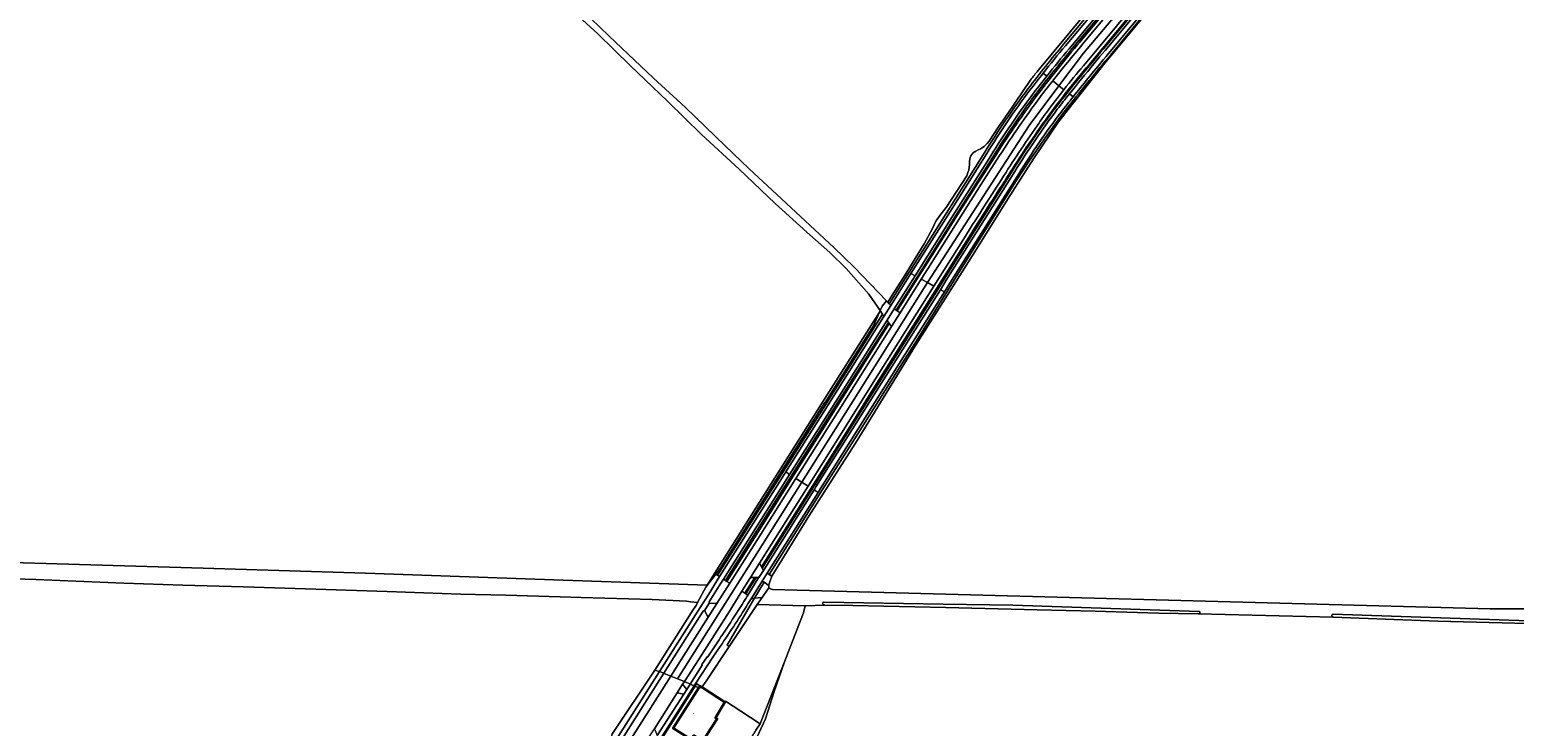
# Model space of a CAD drawing. Header units: metres. Extents: x 201541 to 204988, y 387833 to 394342.
# Tile 12 of 214: x 202723 to 203357, y 388598 to 388895. Entities that reach past the tile are written whole.
import ezdxf
from ezdxf.enums import TextEntityAlignment as Align

# ---------------------------------------------------------------- set-up
doc = ezdxf.new("R2010")
doc.units = ezdxf.units.M
doc.linetypes.add('IE-TERREINAFSCHEIDING', pattern=[10, 8, -2])
for name, color, linetype, lineweight in [('B-WE-GR-BOUWLAND-GV', 80, 'Continuous', 13), ('B-WE-GR-BOUWLAND_AKKERBOUW-GV', 80, 'Continuous', 13), ('B-WE-GR-GROENVOORZIENING-GV', 80, 'Continuous', 18), ('B-WE-GR-HOUTWAL-GV', 40, 'Continuous', 13), ('B-WE-IE-TERREINAFSCHEIDING-G', 210, 'IE-TERREINAFSCHEIDING', 18), ('B-WE-IE-TERREINAFSCHEIDING_KUNSTMATIG_HEKWERK-G', 20, 'IE-TERREINAFSCHEIDING-KUNSTMATIG', 18), ('B-WE-OG-BEBOUWING-GV', 7, 'Continuous', 35), ('B-WE-OG-BEBOUWING-T18', 10, 'Continuous', 18), ('B-WE-OG-TERREIN_CULTUURSCHEIDING-GV', 7, 'Continuous', 18), ('B-WE-OG-TERREIN_ERF-GV', 7, 'Continuous', 18), ('B-WE-OG-WATER_GREPPEL-GV', 160, 'Continuous', 18), ('B-WE-OG-WEG-GV', 7, 'Continuous', 18), ('B-WE-VH-ONVERHARD-GV', 252, 'Continuous', 18), ('B-WE-VH-VERHARDING_ASFALT-GV', 252, 'Continuous', 18), ('B-WE-VH-VERHARDING_BETON-GV', 252, 'Continuous', 18), ('B-WE-VH-VERHARDING_BETONSTRAATSTEEN-GV', 252, 'Continuous', 18)]:
    doc.layers.add(name, color=color, linetype=linetype, lineweight=lineweight)
doc.styles.add('NLCS-ISO-M200-T18', font='NLCS-ISO.ttf', dxfattribs={"height": 0.36})
doc.linetypes.add('IE-TERREINAFSCHEIDING-KUNSTMATIG', pattern='A,4,[82,NLCS.SHX,S=0.75,R=90,X=0,Y=0],4,-2', length=10)

msp = doc.modelspace()

# ---------------------------------------------------------------- linework, layer by layer
at = {"layer": 'B-WE-GR-BOUWLAND-GV'}
for points in [[(203212.959, 388917.808), (203182.406, 388880.828), (203166.729, 388861.136), (203164.321, 388857.969), (203162.653, 388855.776), (203151.89, 388840.023), (203140.822, 388822.665), (203126.868, 388800.218), (203101.416, 388760.272), (203076.501, 388719.685), (203055.839, 388687.369), (203040.059, 388661.801), (203039.036, 388658.907), (203038.938, 388658.487), (203038.854, 388658.028), (203038.813, 388657.637), (203038.808, 388657.536), (203038.794, 388657.206), (203038.788, 388656.779), (203039.274, 388656.412), (203039.532, 388656.287), (203040.3, 388656.058), (203347.117, 388647.739), (203367.773, 388647.712)], [(202700.88, 388668.028), (202797.015, 388665.093), (202866.427, 388662.952), (202950.82, 388660.068), (203012.423, 388657.843), (203062.023, 388736.497), (203086.014, 388774.542), (203086.323, 388775.159), (203081.552, 388782.225), (203071.843, 388793.228), (203064.801, 388800.039), (203054.968, 388808.678), (203041.515, 388820.926), (203026.053, 388835.602), (203010.003, 388850.386), (202995.41, 388864.592), (202979.486, 388879.816), (202965.718, 388893.368), (202951.096, 388906.627)], [(202971.732, 388594.089), (202990.037, 388621.59), (203006.655, 388647.594), (203007.72, 388649.26), (203008.352, 388650.433), (203005.362, 388650.795), (203003.536, 388651.057), (202988.867, 388651.766), (202958.596, 388652.669), (202949.66, 388652.935), (202926.399, 388653.629), (202907.039, 388654.087), (202875.602, 388655.161), (202840.688, 388656.26), (202814.186, 388657.116), (202788.381, 388657.936), (202763.141, 388658.779), (202725.439, 388660.301), (202675.666, 388661.871)], [(203363.256, 388641.555), (203324.666, 388642.576), (203279.929, 388644.217), (203222.333, 388645.588), (203222.31, 388645.589), (203205.35, 388645.912), (203178.216, 388646.773), (203153.539, 388647.3), (203114.499, 388648.417), (203074.714, 388649.138), (203062.717, 388649.324), (203054.378, 388649.007), (203053.596, 388646.085), (203045.482, 388625.12), (203040.989, 388612.085), (203037.336, 388600.743), (203032.728, 388590.889)]]:
    msp.add_lwpolyline(points, dxfattribs=at)
at = {"layer": 'B-WE-GR-BOUWLAND_AKKERBOUW-GV'}
for points in [[(203153.78, 388877.636), (203203.358, 388937.373)], [(202954.998, 388907.426), (202970.419, 388892.543), (202989.45, 388874.536), (203003.011, 388862.027), (203020.184, 388845.52), (203030.416, 388835.675), (203040.238, 388826.569), (203052.313, 388815.373), (203066.577, 388802.149), (203075.277, 388793.696), (203089.036, 388779.319)], [(203089.036, 388779.319), (203089.579, 388778.749), (203091.508, 388781.744), (203096.386, 388789.318), (203105.11, 388803.686), (203108.748, 388810.303), (203110.211, 388813.327), (203110.579, 388814.011), (203112.267, 388816.314), (203114.514, 388819.183), (203123.347, 388832.785), (203124.028, 388834.539), (203124.212, 388835.155), (203124.468, 388836.393), (203124.563, 388837.447), (203124.565, 388838.947), (203124.78, 388840.554), (203125.154, 388841.356), (203126.008, 388842.394), (203126.964, 388843.121), (203128.603, 388844.004), (203129.21, 388844.309), (203130.781, 388845.27), (203131.294, 388845.705), (203132.163, 388846.62), (203132.973, 388847.609), (203136.937, 388853.713), (203140.691, 388858.956), (203150.828, 388873.971)]]:
    msp.add_lwpolyline(points, dxfattribs=at)
msp.add_lwpolyline([(203150.828, 388873.971, -0.0071019), (203153.78, 388877.636)], format="xyb", dxfattribs=at)
at = {"layer": 'B-WE-GR-GROENVOORZIENING-GV'}
for points in [[(203167.875, 388886.379), (203190.095, 388913.114), (203222.806, 388952.503), (203249.093, 388984.137), (203267.751, 389006.6), (203270.423, 389009.797), (203271.073, 389010.574), (203287.02, 389029.812), (203286.265, 389030.468), (203270.303, 389011.212), (203269.656, 389010.438), (203266.984, 389007.241), (203248.324, 388984.776), (203222.037, 388953.142), (203222.02, 388953.122), (203189.326, 388913.753), (203167.106, 388887.018)], [(203177.71, 388880.577), (203180.174, 388883.518), (203181.319, 388884.875), (203182.468, 388886.23), (203202.598, 388910.466), (203231.093, 388944.747), (203231.511, 388945.251), (203249.479, 388966.92), (203276.287, 388999.193), (203275.214, 388999.467), (203248.709, 388967.559), (203230.324, 388945.386), (203201.829, 388911.105), (203181.702, 388886.873), (203180.556, 388885.521), (203179.409, 388884.162), (203176.943, 388881.219)], [(203133.621, 388841.226), (203117.175, 388815.227), (203101.29, 388790.055), (203092.366, 388775.914), (203093.207, 388775.373), (203102.136, 388789.521), (203118.02, 388814.693), (203134.472, 388840.7)], [(203143.065, 388835.158), (203113.786, 388788.676), (203111.242, 388784.646), (203085.206, 388743.39), (203074.522, 388726.445), (203058.095, 388700.39), (203035.908, 388665.177), (203036.444, 388664.152), (203058.147, 388698.596), (203058.941, 388699.857), (203075.368, 388725.912), (203086.052, 388742.856), (203112.088, 388784.112), (203114.632, 388788.143), (203143.915, 388834.631)]]:
    msp.add_lwpolyline(points, dxfattribs=at)
for points in [[(203152.728, 388867.499, -0.0112327), (203167.875, 388886.379)], [(203167.106, 388887.018, 0.0069762), (203157.579, 388875.348)], [(203176.943, 388881.219, 0.008117), (203161.297, 388861.805)], [(203167.229, 388867.715, -0.0054497), (203177.71, 388880.577)], [(203157.579, 388875.348, 0.0043369), (203151.934, 388868.107)], [(203151.934, 388868.107, 0.022214), (203133.621, 388841.226)], [(203134.472, 388840.7, -0.0222222), (203152.728, 388867.499)], [(203162.086, 388861.19, -0.0027246), (203167.229, 388867.715)], [(203161.297, 388861.805, 0.0227483), (203143.065, 388835.158)], [(203143.915, 388834.631, -0.0227632), (203162.086, 388861.19)]]:
    msp.add_lwpolyline(points, format="xyb", dxfattribs=at)
for points in [[(203089.297, 388771.024), (203065.642, 388733.627), (203047.676, 388705.207), (203044.088, 388699.531), (203019.389, 388660.432), (203020.225, 388659.883), (203044.933, 388698.997), (203066.487, 388733.093), (203089.929, 388770.152)], [(203027.255, 388655.262), (203028.509, 388654.438), (203032.735, 388661.167), (203031.717, 388661.17), (203030.968, 388661.173)], [(203029.767, 388653.611), (203034.139, 388660.557), (203034.519, 388661.161), (203033.34, 388661.165), (203028.931, 388654.161)], [(203035.961, 388659.627), (203031.492, 388652.478), (203032.328, 388651.928), (203036.812, 388659.102)], [(203054.114, 388649.015), (203033.829, 388649.591), (203021.881, 388631.715), (203011.999, 388616.929), (203010.163, 388614.261), (203020.029, 388607.859), (203020.261, 388608.275), (203026.748, 388604.042), (203035.02, 388598.644), (203045.482, 388625.12), (203053.596, 388646.085), (203054.378, 388649.007)]]:
    msp.add_lwpolyline(points, close=True, dxfattribs=at)
at = {"layer": 'B-WE-GR-HOUTWAL-GV'}
for points in [[(202675.666, 388661.871), (202725.439, 388660.301), (202763.141, 388658.779), (202788.381, 388657.936), (202814.186, 388657.116), (202840.688, 388656.26), (202875.602, 388655.161), (202907.039, 388654.087), (202926.399, 388653.629), (202949.66, 388652.935), (202958.596, 388652.669), (202988.867, 388651.766), (203003.536, 388651.057), (203005.362, 388650.795), (203008.352, 388650.433), (203011.871, 388656.967), (203012.423, 388657.843), (202950.82, 388660.068), (202866.427, 388662.952), (202797.015, 388665.093), (202700.88, 388668.028)], [(203367.772, 388647.001), (203367.773, 388647.712), (203347.117, 388647.739), (203040.3, 388656.058), (203039.532, 388656.287), (203039.274, 388656.412), (203038.788, 388656.779), (203038.327, 388656.111), (203035.874, 388652.557), (203035.798, 388652.447), (203035.257, 388651.664), (203033.829, 388649.591), (203054.114, 388649.015), (203054.378, 388649.007), (203062.717, 388649.324)], [(203062.383, 388650.56), (203113.254, 388649.799), (203143.075, 388649.353), (203222.773, 388646.7)], [(203223.027, 388646.512), (203222.952, 388645.848), (203222.333, 388645.588), (203279.929, 388644.217), (203279.495, 388644.529)], [(203279.865, 388645.538), (203363.545, 388642.711)]]:
    msp.add_lwpolyline(points, dxfattribs=at)
for points in [[(203061.766, 388650.248, -0.087445), (203061.849, 388650.395)], [(203062.717, 388649.324, -0.3557287), (203061.766, 388650.248)], [(203061.849, 388650.395, -0.0499861), (203061.908, 388650.456)], [(203061.908, 388650.456, -0.2569691), (203062.383, 388650.56)], [(203222.773, 388646.7, -0.1772528), (203223.027, 388646.512)], [(203279.495, 388644.529, -0.5808096), (203279.865, 388645.538)]]:
    msp.add_lwpolyline(points, format="xyb", dxfattribs=at)
at = {"layer": 'B-WE-IE-TERREINAFSCHEIDING-G'}
for points in [[(203021.881, 388631.715), (203033.888, 388649.68)], [(203011.999, 388616.929), (203021.881, 388631.715)], [(203010.145, 388614.235), (203011.999, 388616.929)]]:
    msp.add_lwpolyline(points, dxfattribs=at)
at = {"layer": 'B-WE-IE-TERREINAFSCHEIDING_KUNSTMATIG_HEKWERK-G'}
for points in [[(203054.114, 388649.015), (203033.829, 388649.591)], [(203035.02, 388598.644), (203045.482, 388625.12), (203053.596, 388646.085), (203054.378, 388649.007), (203054.114, 388649.015)]]:
    msp.add_lwpolyline(points, dxfattribs=at)
at = {"layer": 'B-WE-OG-BEBOUWING-GV'}
msp.add_lwpolyline([(203008.894, 388614.034), (202997.93, 388596.781), (203005.529, 388591.914), (203006.687, 388593.722), (203010.601, 388591.216), (203013.997, 388596.619), (203016.645, 388600.832), (203016.012, 388601.224), (203020.029, 388607.859), (203010.163, 388614.261), (203010.145, 388614.235), (203009.999, 388614.328), (203009.408, 388614.704), (203008.964, 388614.005)], close=True, dxfattribs=at)
at = {"layer": 'B-WE-OG-TERREIN_CULTUURSCHEIDING-GV'}
for points in [[(203171.746, 388889.905), (203196.323, 388919.552), (203224.039, 388952.819), (203254.922, 388989.924), (203268.276, 389006.207), (203272.088, 389010.742), (203287.574, 389029.331), (203287.02, 389029.812), (203271.073, 389010.574), (203270.423, 389009.797), (203267.751, 389006.6), (203249.093, 388984.137), (203222.806, 388952.503), (203190.095, 388913.114), (203167.875, 388886.379)], [(203176.943, 388881.219), (203179.409, 388884.162), (203180.556, 388885.521), (203181.702, 388886.873), (203201.829, 388911.105), (203230.324, 388945.386), (203248.709, 388967.559), (203275.214, 388999.467), (203274.814, 388999.569), (203264.004, 388986.565), (203227.295, 388942.374), (203205.368, 388916.098), (203180.086, 388885.635), (203175.84, 388880.525), (203174.422, 388878.819)], [(203203.358, 388937.373), (203153.78, 388877.636)], [(203038.971, 388662.509), (203040.059, 388661.801), (203055.839, 388687.369), (203076.501, 388719.685), (203101.416, 388760.272), (203126.868, 388800.218), (203140.822, 388822.665), (203151.89, 388840.023), (203162.653, 388855.776), (203164.321, 388857.969), (203166.729, 388861.136), (203182.406, 388880.828), (203212.959, 388917.808)], [(203164.795, 388888.989), (203187.005, 388915.615)], [(203203.488, 388906.85), (203184.788, 388884.33), (203183.695, 388883.037), (203182.608, 388881.746)], [(203150.828, 388873.971), (203140.691, 388858.956), (203136.937, 388853.713), (203132.973, 388847.609), (203132.163, 388846.62), (203131.294, 388845.705), (203130.781, 388845.27), (203129.21, 388844.309), (203128.603, 388844.004), (203126.964, 388843.121), (203126.008, 388842.394), (203125.154, 388841.356), (203124.78, 388840.554), (203124.565, 388838.947), (203124.563, 388837.447), (203124.468, 388836.393), (203124.212, 388835.155), (203124.028, 388834.539), (203123.347, 388832.785), (203114.514, 388819.183), (203112.267, 388816.314), (203110.579, 388814.011), (203110.211, 388813.327), (203108.748, 388810.303), (203105.11, 388803.686), (203096.386, 388789.318), (203091.508, 388781.744), (203089.579, 388778.749)], [(203164.487, 388859.382), (203156.619, 388848.528), (203153.251, 388843.592), (203150.478, 388839.732), (203144.223, 388830.155), (203119.568, 388790.684), (203105.137, 388767.479), (203101.149, 388761.158), (203094.884, 388751.23), (203088.619, 388741.301), (203077.791, 388724.128), (203061.771, 388698.72), (203038.971, 388662.509)], [(203089.579, 388778.749), (203090.206, 388778.091), (203098.699, 388791.549), (203114.524, 388816.625), (203131.069, 388842.822)], [(203134.472, 388840.7), (203118.02, 388814.693), (203102.136, 388789.521), (203093.207, 388775.373), (203093.661, 388775.081), (203102.679, 388789.392), (203105.504, 388793.875), (203120.464, 388817.654), (203128.319, 388829.938), (203136.18, 388842.221)], [(203123.104, 388804.634), (203110.614, 388784.823), (203083.285, 388741.41), (203074.235, 388727.019), (203054.145, 388695.075), (203035.606, 388665.754), (203035.908, 388665.177), (203058.095, 388700.39), (203074.522, 388726.445), (203085.206, 388743.39), (203111.242, 388784.646), (203113.786, 388788.676), (203143.065, 388835.158)], [(203013.342, 388650.178), (203016.577, 388650.016), (203022.061, 388658.676), (203020.807, 388659.5), (203020.225, 388659.883), (203019.389, 388660.432), (203018.308, 388658.721), (203013.27, 388650.771)], [(203028.904, 388652.24), (203029.49, 388653.171), (203029.767, 388653.611), (203028.931, 388654.161), (203028.509, 388654.438), (203027.255, 388655.262), (203021.77, 388646.529), (203011.348, 388630.013), (203007.449, 388623.925), (203002.669, 388616.742), (203002.888, 388616.653), (203004.273, 388616.018), (203004.981, 388615.699), (203005.173, 388615.612), (203010.238, 388623.657), (203010.166, 388624.001), (203012.415, 388627.339)], [(203010.728, 388646.729), (203009.217, 388644.365), (202993.926, 388620.259), (202993.948, 388620.25), (202993.953, 388620.248), (202994.745, 388619.918), (202996.861, 388619.036), (202996.925, 388619.01), (203001.522, 388626.265), (203012.809, 388644.201), (203012.415, 388644.965), (203011.328, 388647.071)], [(203008.003, 388615.685), (203009.408, 388614.704), (203009.999, 388614.328), (203010.145, 388614.235), (203010.163, 388614.261), (203011.999, 388616.929), (203021.881, 388631.715), (203021.037, 388632.279), (203032.41, 388651.874), (203032.328, 388651.928), (203031.492, 388652.478), (203030.645, 388651.123)], [(203017.982, 388631.681), (203014.891, 388627.106), (203007.582, 388615.979), (203007.932, 388615.735), (203008.003, 388615.685)], [(203012.685, 388627.323), (203015.807, 388632.023)]]:
    msp.add_lwpolyline(points, dxfattribs=at)
for points in [[(203149.532, 388869.893, -0.0105986), (203164.795, 388888.989)], [(203153.359, 388867.083, -0.0133066), (203171.746, 388889.905)], [(203167.875, 388886.379, 0.0112327), (203152.728, 388867.499)], [(203153.78, 388877.636, 0.0071019), (203150.828, 388873.971)], [(203174.422, 388878.819, 0.0233314), (203154.658, 388853.278)], [(203161.297, 388861.805, -0.008117), (203176.943, 388881.219)], [(203182.608, 388881.746, 0.0088068), (203164.487, 388859.382)], [(203131.069, 388842.822, -0.0224376), (203149.532, 388869.893)], [(203152.728, 388867.499, 0.0222222), (203134.472, 388840.7)], [(203136.18, 388842.221, -0.0151336), (203153.359, 388867.083)], [(203143.065, 388835.158, -0.0227483), (203161.297, 388861.805)], [(203154.658, 388853.278, 0.0131102), (203139.488, 388830.389)], [(203139.488, 388830.389, 0.0041433), (203123.104, 388804.634)], [(203011.328, 388647.071, 0.1709712), (203010.889, 388646.914)], [(203013.216, 388650.581, 0.1985024), (203013.342, 388650.178)], [(203013.27, 388650.771, 0.0834535), (203013.216, 388650.581)], [(203015.807, 388632.023, 0.0120101), (203028.904, 388652.24)], [(203030.645, 388651.123, -0.0097424), (203017.982, 388631.681)], [(203010.889, 388646.914, 0.0809364), (203010.728, 388646.729)], [(203012.415, 388627.339, 0.355624), (203012.685, 388627.323)]]:
    msp.add_lwpolyline(points, format="xyb", dxfattribs=at)
for points in [[(203016.148, 388662.562), (203018.044, 388665.043), (203062.783, 388735.882), (203062.794, 388735.899), (203083.457, 388768.617), (203086.014, 388774.542), (203062.023, 388736.497), (203012.423, 388657.843), (203011.871, 388656.967)], [(203086.323, 388775.159), (203086.014, 388774.542), (203083.457, 388768.617), (203062.794, 388735.899), (203062.783, 388735.882), (203018.044, 388665.043), (203016.148, 388662.562), (203016.841, 388662.106), (203041.607, 388701.203), (203063.229, 388735.405), (203087.379, 388773.595)], [(203020.807, 388659.5), (203032.603, 388678.127), (203052.778, 388710.106), (203062.434, 388725.412), (203066.86, 388732.451), (203090.269, 388769.682), (203089.929, 388770.152), (203066.487, 388733.093), (203044.933, 388698.997), (203020.225, 388659.883)], [(202990.037, 388621.59), (202991.962, 388620.971), (202991.967, 388620.969), (202992.064, 388620.938), (203009.445, 388648.325), (203011.28, 388651.215), (203013.068, 388654.033), (203016.546, 388659.771), (203017.677, 388661.557), (203016.841, 388662.106), (203016.148, 388662.562), (203011.871, 388656.967), (203008.352, 388650.433), (203007.72, 388649.26), (203006.655, 388647.594)], [(203028.509, 388654.438), (203028.931, 388654.161), (203033.34, 388661.165), (203032.735, 388661.167)], [(203032.328, 388651.928), (203032.41, 388651.874), (203032.653, 388652.293), (203035.874, 388652.557), (203038.327, 388656.111), (203038.788, 388656.779), (203038.794, 388657.206), (203038.808, 388657.536), (203037.822, 388658.48), (203036.812, 388659.102)]]:
    msp.add_lwpolyline(points, close=True, dxfattribs=at)
at = {"layer": 'B-WE-OG-TERREIN_ERF-GV'}
msp.add_lwpolyline([(203009.408, 388614.704), (203008.003, 388615.685), (203007.932, 388615.735), (203007.283, 388614.711), (203007.364, 388614.677), (203008.894, 388614.034), (203008.964, 388614.005)], close=True, dxfattribs=at)
for points in [[(202997.93, 388596.781), (203008.894, 388614.034), (203007.364, 388614.677), (203007.283, 388614.711), (202992.193, 388590.979)], [(203033.242, 388595.901), (203035.02, 388598.644), (203026.748, 388604.042), (203020.261, 388608.275), (203020.029, 388607.859), (203016.012, 388601.224), (203016.645, 388600.832), (203013.997, 388596.619)]]:
    msp.add_lwpolyline(points, dxfattribs=at)
at = {"layer": 'B-WE-OG-WATER_GREPPEL-GV'}
msp.add_lwpolyline([(203021.037, 388632.279), (203021.881, 388631.715), (203033.829, 388649.591), (203035.257, 388651.664), (203035.798, 388652.447), (203035.874, 388652.557), (203032.653, 388652.293), (203032.41, 388651.874)], close=True, dxfattribs=at)
for points in [[(203061.849, 388650.395, 0.087445), (203061.766, 388650.248)], [(203061.766, 388650.248, 0.3557287), (203062.717, 388649.324)], [(203061.908, 388650.456, 0.0499861), (203061.849, 388650.395)], [(203062.383, 388650.56, 0.2569691), (203061.908, 388650.456)], [(203223.027, 388646.512, 0.1772528), (203222.773, 388646.7)], [(203279.865, 388645.538, 0.5808096), (203279.495, 388644.529)]]:
    msp.add_lwpolyline(points, format="xyb", dxfattribs=at)
for points in [[(203222.773, 388646.7), (203143.075, 388649.353), (203113.254, 388649.799), (203062.383, 388650.56)], [(203062.717, 388649.324), (203074.714, 388649.138), (203114.499, 388648.417), (203153.539, 388647.3), (203178.216, 388646.773), (203205.35, 388645.912), (203222.31, 388645.589), (203222.333, 388645.588), (203222.952, 388645.848), (203223.027, 388646.512)], [(203279.495, 388644.529), (203279.929, 388644.217)], [(203363.545, 388642.711), (203279.865, 388645.538)], [(203279.929, 388644.217), (203324.666, 388642.576), (203363.256, 388641.555)]]:
    msp.add_lwpolyline(points, dxfattribs=at)
at = {"layer": 'B-WE-OG-WEG-GV'}
for points in [[(202798.115, 388315.592), (202920.442, 388508.262), (202933.193, 388528.407), (202992.064, 388620.938), (202991.967, 388620.969), (202991.962, 388620.971), (202990.037, 388621.59), (202971.732, 388594.089), (202971.614, 388593.823), (202971.51, 388593.377), (202971.233, 388592.925), (202954.89, 388567.193), (202931.762, 388531.076), (202912.249, 388500.364), (202883.347, 388454.365), (202877.513, 388445.328)], [(202996.925, 388619.01), (202996.861, 388619.036), (202994.745, 388619.918), (202993.953, 388620.248), (202993.948, 388620.25), (202993.926, 388620.259), (202934.874, 388527.142), (202921.996, 388506.885), (202799.964, 388314.332)], [(202808.536, 388322.698), (202824.11, 388347.151), (202846.484, 388382.392), (202922.795, 388502.327), (202996.925, 388619.01)]]:
    msp.add_lwpolyline(points, dxfattribs=at)
for points in [[(203001.922, 388615.565), (203003.672, 388613.286), (203005.173, 388615.612), (203004.981, 388615.699), (203004.273, 388616.018), (203002.888, 388616.653), (203002.669, 388616.742)], [(203002.39, 388611.299), (202999.576, 388611.872), (202989.847, 388596.553), (202991.036, 388593.708)]]:
    msp.add_lwpolyline(points, close=True, dxfattribs=at)
at = {"layer": 'B-WE-VH-ONVERHARD-GV'}
for points in [[(203165.563, 388888.348), (203187.774, 388914.975), (203220.494, 388954.388), (203246.719, 388985.966), (203265.312, 389008.332), (203265.48, 389008.535), (203268.052, 389011.668), (203268.733, 389012.498), (203284.77, 389031.767), (203284.015, 389032.423), (203267.964, 389013.138), (203267.279, 389012.302), (203264.707, 389009.17), (203264.542, 389008.97), (203245.95, 388986.605), (203219.725, 388955.027), (203187.005, 388915.615), (203164.795, 388888.989)], [(203172.901, 388888.948), (203197.477, 388918.593), (203224.518, 388951.051), (203225.192, 388951.859), (203256.078, 388988.969), (203269.424, 389005.242), (203273.232, 389009.772), (203273.24, 389009.782), (203288.706, 389028.347), (203287.574, 389029.331), (203272.088, 389010.742), (203268.276, 389006.207), (203254.922, 388989.924), (203224.039, 388952.819), (203196.323, 388919.552), (203171.746, 388889.905)], [(203174.422, 388878.819), (203175.84, 388880.525), (203180.086, 388885.635), (203205.368, 388916.098), (203227.295, 388942.374), (203264.004, 388986.565), (203274.814, 388999.569), (203273.205, 388999.979), (203262.85, 388987.524), (203229.275, 388947.106), (203226.142, 388943.334), (203204.215, 388917.057), (203178.932, 388886.593), (203174.686, 388881.484), (203173.268, 388879.778)], [(203182.608, 388881.746), (203183.695, 388883.037), (203184.788, 388884.33), (203203.488, 388906.85), (203233.029, 388942.39), (203251.877, 388965.118), (203278.295, 388996.894), (203277.521, 388997.527), (203251.108, 388965.757), (203233.047, 388943.978), (203232.26, 388943.029), (203202.719, 388907.489), (203184.021, 388884.972), (203182.931, 388883.682), (203181.843, 388882.39)], [(202951.096, 388906.627), (202965.718, 388893.368), (202979.486, 388879.816), (202995.41, 388864.592), (203010.003, 388850.386), (203026.053, 388835.602), (203041.515, 388820.926), (203054.968, 388808.678), (203064.801, 388800.039), (203071.843, 388793.228), (203081.552, 388782.225), (203086.323, 388775.159), (203087.282, 388777.064), (203089.036, 388779.319), (203075.277, 388793.696), (203066.577, 388802.149), (203052.313, 388815.373), (203040.238, 388826.569), (203030.416, 388835.675), (203020.184, 388845.52), (203003.011, 388862.027), (202989.45, 388874.536), (202970.419, 388892.543), (202954.998, 388907.426)], [(203059.839, 388697.528), (203038.133, 388663.055), (203038.971, 388662.509), (203061.771, 388698.72), (203077.791, 388724.128), (203088.619, 388741.301), (203094.884, 388751.23), (203101.149, 388761.158), (203105.137, 388767.479), (203119.568, 388790.684), (203144.223, 388830.155), (203150.478, 388839.732), (203153.251, 388843.592), (203156.619, 388848.528), (203164.487, 388859.382)], [(203131.069, 388842.822), (203114.524, 388816.625), (203098.699, 388791.549), (203090.206, 388778.091), (203090.917, 388777.344), (203099.545, 388791.015), (203115.37, 388816.091), (203131.92, 388842.296)], [(203136.18, 388842.221), (203128.319, 388829.938), (203120.464, 388817.654), (203105.504, 388793.875), (203102.679, 388789.392), (203093.661, 388775.081), (203094.923, 388774.269), (203103.948, 388788.592), (203106.773, 388793.076), (203121.731, 388816.851), (203129.583, 388829.13), (203137.439, 388841.406)], [(203145.613, 388833.564), (203116.175, 388786.846), (203113.841, 388783.147), (203087.773, 388741.834), (203076.945, 388724.661), (203060.925, 388699.253), (203059.839, 388697.528)], [(203055.599, 388700.205), (203052.876, 388695.875), (203034.803, 388667.29), (203035.606, 388665.754), (203054.145, 388695.075), (203074.235, 388727.019), (203083.285, 388741.41), (203110.614, 388784.823), (203123.104, 388804.634)], [(203121.832, 388805.429), (203109.345, 388785.622), (203082.015, 388742.209), (203072.965, 388727.818), (203055.599, 388700.205)]]:
    msp.add_lwpolyline(points, dxfattribs=at)
for points in [[(203164.795, 388888.989, 0.0105986), (203149.532, 388869.893)], [(203171.746, 388889.905, 0.0133066), (203153.359, 388867.083)], [(203156.009, 388876.59, -0.0066304), (203165.563, 388888.348)], [(203160.114, 388873.343, -0.0091573), (203172.901, 388888.948)], [(203181.843, 388882.39, 0.0063368), (203168.808, 388866.467)], [(203150.326, 388869.285, -0.003999), (203156.009, 388876.59)], [(203154.658, 388853.278, -0.0233314), (203174.422, 388878.819)], [(203164.487, 388859.382, -0.0088068), (203182.608, 388881.746)], [(203173.268, 388879.778, 0.0095184), (203164.899, 388869.558)], [(203149.532, 388869.893, 0.0224376), (203131.069, 388842.822)], [(203131.92, 388842.296, -0.0224487), (203150.326, 388869.285)], [(203164.899, 388869.558, 0.0138533), (203153.43, 388854.14)], [(203154.552, 388866.173, -0.0040982), (203160.114, 388873.343)], [(203153.359, 388867.083, 0.0151336), (203136.18, 388842.221)], [(203137.439, 388841.406, -0.015139), (203154.552, 388866.173)], [(203168.808, 388866.467, 0.0025959), (203163.699, 388859.998)], [(203163.699, 388859.998, 0.0234511), (203145.613, 388833.564)], [(203153.43, 388854.14, 0.0130724), (203138.216, 388831.185)], [(203139.488, 388830.389, -0.0131102), (203154.658, 388853.278)], [(203138.216, 388831.185, 0.0041256), (203121.832, 388805.429)], [(203123.104, 388804.634, -0.0041433), (203139.488, 388830.389)]]:
    msp.add_lwpolyline(points, format="xyb", dxfattribs=at)
for points in [[(203086.323, 388775.159), (203087.379, 388773.595), (203087.99, 388772.69), (203090.904, 388777.323), (203090.917, 388777.344), (203090.206, 388778.091), (203089.579, 388778.749), (203089.036, 388779.319), (203087.282, 388777.064)], [(203017.677, 388661.557), (203042.452, 388700.668), (203045.993, 388706.269), (203064.074, 388734.871), (203087.99, 388772.69), (203087.379, 388773.595), (203063.229, 388735.405), (203041.607, 388701.203), (203016.841, 388662.106)], [(203022.061, 388658.676), (203033.871, 388677.326), (203050.383, 388703.498), (203054.047, 388709.306), (203063.703, 388724.613), (203068.13, 388731.653), (203091.217, 388768.372), (203090.269, 388769.682), (203066.86, 388732.451), (203062.434, 388725.412), (203052.778, 388710.106), (203032.603, 388678.127), (203020.807, 388659.5)], [(203011.255, 388570.245), (203014.604, 388566.849), (203017.498, 388572.28), (203022.441, 388578.524), (203027.547, 388583.97), (203032.728, 388590.889), (203037.336, 388600.743), (203040.989, 388612.085), (203045.482, 388625.12), (203035.02, 388598.644), (203033.242, 388595.901), (203025.61, 388584.169), (203012.885, 388571.683)]]:
    msp.add_lwpolyline(points, close=True, dxfattribs=at)
at = {"layer": 'B-WE-VH-VERHARDING_ASFALT-GV'}
for points in [[(203160.114, 388873.343), (203162.777, 388871.237), (203173.317, 388885.205), (203217.52, 388937.648), (203226.948, 388949.035)], [(203173.268, 388879.778), (203174.686, 388881.484), (203178.932, 388886.593), (203204.215, 388917.057), (203226.142, 388943.334), (203229.275, 388947.106), (203226.948, 388949.035), (203217.52, 388937.648), (203173.317, 388885.205), (203162.777, 388871.237)], [(203226.948, 388949.035), (203224.518, 388951.051), (203197.477, 388918.593), (203172.901, 388888.948)], [(203137.439, 388841.406), (203129.583, 388829.13), (203121.731, 388816.851), (203106.773, 388793.076), (203103.948, 388788.592), (203106.63, 388787.116), (203150.009, 388854.317), (203162.777, 388871.237), (203160.114, 388873.343)], [(203164.899, 388869.558), (203162.777, 388871.237), (203150.009, 388854.317), (203106.63, 388787.116), (203109.345, 388785.622), (203121.832, 388805.429)], [(203162.777, 388871.237), (203164.899, 388869.558)], [(203045.993, 388706.269), (203042.452, 388700.668), (203017.677, 388661.557), (203016.546, 388659.771), (203013.068, 388654.033), (203011.28, 388651.215), (203009.445, 388648.325), (202992.064, 388620.938), (202993.926, 388620.259), (203009.217, 388644.365), (203010.728, 388646.729)], [(203013.27, 388650.771), (203018.308, 388658.721), (203019.389, 388660.432), (203044.088, 388699.531), (203047.676, 388705.207), (203045.993, 388706.269)], [(203038.133, 388663.055), (203059.839, 388697.528), (203058.147, 388698.596), (203036.444, 388664.152), (203034.519, 388661.161), (203034.139, 388660.557), (203029.767, 388653.611), (203029.49, 388653.171), (203028.904, 388652.24)], [(203030.645, 388651.123), (203031.492, 388652.478), (203035.961, 388659.627), (203038.133, 388663.055)], [(203011.328, 388647.071), (203011.452, 388647.263), (203013.342, 388650.178)], [(203012.415, 388627.339), (203010.166, 388624.001), (203010.238, 388623.657), (203005.173, 388615.612), (203006.887, 388614.88), (203007.582, 388615.979), (203014.891, 388627.106), (203017.982, 388631.681)], [(203015.807, 388632.023), (203012.685, 388627.323)], [(202799.964, 388314.332), (202921.996, 388506.885), (202934.874, 388527.142), (202993.926, 388620.259), (202992.064, 388620.938), (202933.193, 388528.407), (202920.442, 388508.262), (202798.115, 388315.592)], [(202806.663, 388308.609), (202807.832, 388310.355), (202810.457, 388314.273), (202810.75, 388314.733), (202823.667, 388335.013), (202877.75, 388420.109), (202931.832, 388505.205), (202980.551, 388581.917), (202982.532, 388585.035), (202987.634, 388593.069), (202989.847, 388596.553), (202999.576, 388611.872), (203001.922, 388615.565), (203002.669, 388616.742), (202999.731, 388617.939)], [(202999.731, 388617.939), (202996.925, 388619.01), (202922.795, 388502.327), (202846.484, 388382.392), (202824.11, 388347.151), (202808.536, 388322.698)], [(202990.747, 388589.493), (203006.887, 388614.88), (203005.173, 388615.612), (203003.672, 388613.286), (203002.39, 388611.299), (202991.036, 388593.708)]]:
    msp.add_lwpolyline(points, dxfattribs=at)
for points in [[(203172.901, 388888.948, 0.0091573), (203160.114, 388873.343)], [(203164.899, 388869.558, -0.0095184), (203173.268, 388879.778)], [(203153.43, 388854.14, -0.0138533), (203164.899, 388869.558)], [(203160.114, 388873.343, 0.0040982), (203154.552, 388866.173)], [(203154.552, 388866.173, 0.015139), (203137.439, 388841.406)], [(203138.216, 388831.185, -0.0130724), (203153.43, 388854.14)], [(203121.832, 388805.429, -0.0041256), (203138.216, 388831.185)], [(203010.889, 388646.914, -0.1709712), (203011.328, 388647.071)], [(203013.342, 388650.178, -0.1985024), (203013.216, 388650.581)], [(203013.216, 388650.581, -0.0834535), (203013.27, 388650.771)], [(203028.904, 388652.24, -0.0120101), (203015.807, 388632.023)], [(203017.982, 388631.681, 0.0097424), (203030.645, 388651.123)], [(203010.728, 388646.729, -0.0809364), (203010.889, 388646.914)], [(203012.685, 388627.323, -0.355624), (203012.415, 388627.339)]]:
    msp.add_lwpolyline(points, format="xyb", dxfattribs=at)
for points in [[(203052.86, 388701.934), (203070.7, 388730.118), (203106.63, 388787.116), (203103.948, 388788.592), (203094.923, 388774.269), (203091.217, 388768.372), (203068.13, 388731.653), (203063.703, 388724.613), (203054.047, 388709.306), (203050.383, 388703.498)], [(203106.63, 388787.116), (203070.7, 388730.118), (203052.86, 388701.934), (203055.599, 388700.205), (203072.965, 388727.818), (203082.015, 388742.209), (203109.345, 388785.622)], [(202999.731, 388617.939), (203034.298, 388672.609), (203052.86, 388701.934), (203050.383, 388703.498), (203033.871, 388677.326), (203022.061, 388658.676), (203016.577, 388650.016), (203012.809, 388644.201), (203001.522, 388626.265), (202996.925, 388619.01)], [(203052.86, 388701.934), (203034.298, 388672.609), (202999.731, 388617.939), (203002.669, 388616.742), (203007.449, 388623.925), (203011.348, 388630.013), (203021.77, 388646.529), (203027.255, 388655.262), (203030.968, 388661.173), (203034.803, 388667.29), (203052.876, 388695.875), (203055.599, 388700.205)]]:
    msp.add_lwpolyline(points, close=True, dxfattribs=at)
at = {"layer": 'B-WE-VH-VERHARDING_BETON-GV'}
for points in [[(203167.106, 388887.018), (203189.326, 388913.753), (203222.02, 388953.122), (203220.494, 388954.388), (203187.774, 388914.975), (203165.563, 388888.348)], [(203233.047, 388943.978), (203231.511, 388945.251), (203231.093, 388944.747), (203202.598, 388910.466), (203182.468, 388886.23), (203181.319, 388884.875), (203180.174, 388883.518), (203177.71, 388880.577)], [(203181.843, 388882.39), (203182.931, 388883.682), (203184.021, 388884.972), (203202.719, 388907.489), (203232.26, 388943.029), (203233.047, 388943.978)], [(203156.009, 388876.59), (203157.579, 388875.348)], [(203157.579, 388875.348), (203156.009, 388876.59)], [(203167.229, 388867.715), (203168.808, 388866.467)], [(203168.808, 388866.467), (203167.229, 388867.715)], [(203131.92, 388842.296), (203115.37, 388816.091), (203099.545, 388791.015), (203101.29, 388790.055), (203117.175, 388815.227), (203133.621, 388841.226)], [(203143.915, 388834.631), (203114.632, 388788.143), (203112.088, 388784.112), (203113.841, 388783.147), (203116.175, 388786.846), (203145.613, 388833.564)]]:
    msp.add_lwpolyline(points, dxfattribs=at)
for points in [[(203165.563, 388888.348, 0.0066304), (203156.009, 388876.59)], [(203157.579, 388875.348, -0.0069762), (203167.106, 388887.018)], [(203168.808, 388866.467, -0.0063368), (203181.843, 388882.39)], [(203156.009, 388876.59, 0.003999), (203150.326, 388869.285)], [(203177.71, 388880.577, 0.0054497), (203167.229, 388867.715)], [(203150.326, 388869.285, 0.0224487), (203131.92, 388842.296)], [(203151.934, 388868.107, -0.0043369), (203157.579, 388875.348)], [(203133.621, 388841.226, -0.022214), (203151.934, 388868.107)], [(203167.229, 388867.715, 0.0027246), (203162.086, 388861.19)], [(203163.699, 388859.998, -0.0025959), (203168.808, 388866.467)], [(203162.086, 388861.19, 0.0227632), (203143.915, 388834.631)], [(203145.613, 388833.564, -0.0234511), (203163.699, 388859.998)]]:
    msp.add_lwpolyline(points, format="xyb", dxfattribs=at)
for points in [[(203045.993, 388706.269), (203047.676, 388705.207), (203065.642, 388733.627), (203089.297, 388771.024), (203092.366, 388775.914), (203101.29, 388790.055), (203099.545, 388791.015), (203090.917, 388777.344), (203090.904, 388777.323), (203087.99, 388772.69), (203064.074, 388734.871)], [(203059.839, 388697.528), (203060.925, 388699.253), (203076.945, 388724.661), (203087.773, 388741.834), (203113.841, 388783.147), (203112.088, 388784.112), (203086.052, 388742.856), (203075.368, 388725.912), (203058.941, 388699.857), (203058.147, 388698.596)]]:
    msp.add_lwpolyline(points, close=True, dxfattribs=at)
at = {"layer": 'B-WE-VH-VERHARDING_BETONSTRAATSTEEN-GV'}
for points in [[(203091.217, 388768.372), (203094.923, 388774.269), (203093.661, 388775.081), (203093.207, 388775.373), (203092.366, 388775.914), (203089.297, 388771.024), (203089.929, 388770.152), (203090.269, 388769.682)], [(203034.519, 388661.161), (203036.444, 388664.152), (203035.908, 388665.177), (203035.606, 388665.754), (203034.803, 388667.29), (203030.968, 388661.173), (203031.717, 388661.17), (203032.735, 388661.167), (203033.34, 388661.165)], [(203035.961, 388659.627), (203036.812, 388659.102), (203037.822, 388658.48), (203038.808, 388657.536), (203038.813, 388657.637), (203038.854, 388658.028), (203038.938, 388658.487), (203039.036, 388658.907), (203040.059, 388661.801), (203038.971, 388662.509), (203038.133, 388663.055)], [(203013.342, 388650.178), (203011.452, 388647.263), (203011.328, 388647.071), (203012.415, 388644.965), (203012.809, 388644.201), (203016.577, 388650.016)], [(202999.576, 388611.872), (203002.39, 388611.299), (203003.672, 388613.286), (203001.922, 388615.565)], [(203007.582, 388615.979), (203006.887, 388614.88), (203007.274, 388614.715), (203007.283, 388614.711), (203007.932, 388615.735)], [(202992.193, 388590.979), (203007.283, 388614.711), (203007.274, 388614.715), (203006.887, 388614.88), (202990.747, 388589.493), (202990.72, 388589.223), (202990.974, 388589.062)]]:
    msp.add_lwpolyline(points, close=True, dxfattribs=at)

# ---------------------------------------------------------------- texts
at = {"layer": 'B-WE-OG-BEBOUWING-T18', "style": 'NLCS-ISO-M200-T18'}
msp.add_text('38', height=0.36, rotation=327.6, dxfattribs=at).set_placement((203006.696, 388603.116), align=Align.MIDDLE)

doc.saveas('drawing.dxf')
